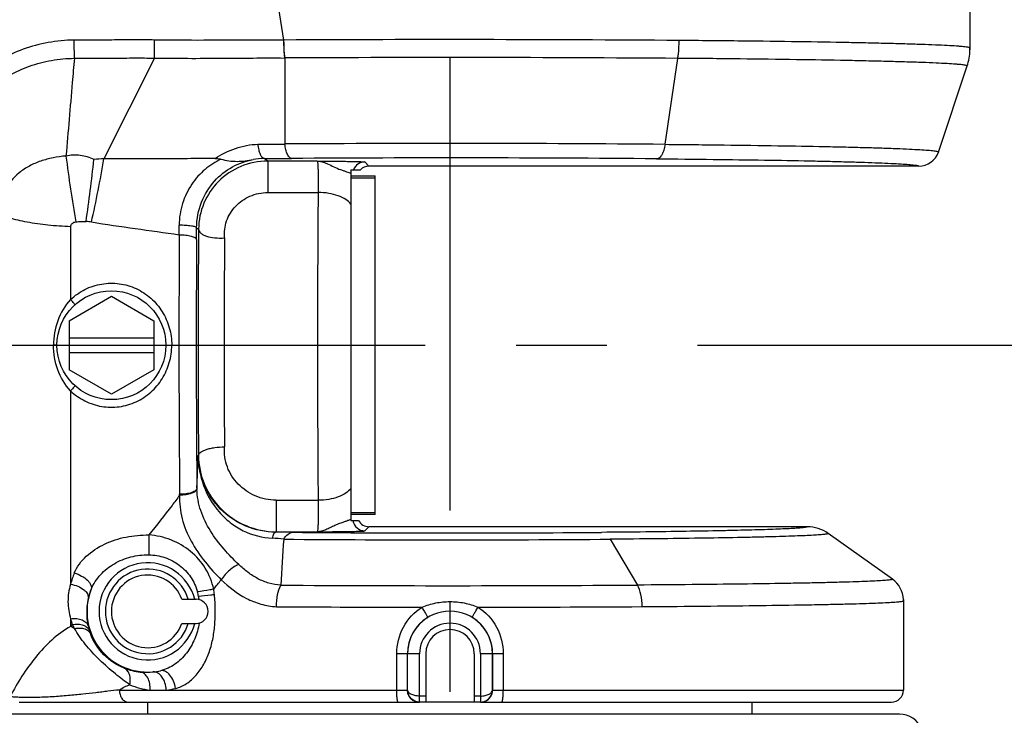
# Model space of a CAD drawing. Header units: millimetres. Extents: x 7426 to 8300, y 123 to 421.
# Tile 25 of 197: x 7981.95 to 7986.02, y 195.89 to 198.77. Entities that reach past the tile are written whole.
import ezdxf

# ---------------------------------------------------------------- set-up
doc = ezdxf.new("R2010")
doc.units = ezdxf.units.MM
doc.linetypes.add('CENTER', pattern=[0.6, 0.375, -0.075, 0.075, -0.075])
for name, color, linetype in [('中心线', 7, 'CENTER'), ('外形图', 7, 'Continuous'), ('尺寸标注', 7, 'Continuous')]:
    doc.layers.add(name, color=color, linetype=linetype)
doc.styles.add('微软雅黑', font='msyh.ttc')
doc.dimstyles.new('尺寸标注_1_20比例', dxfattribs={"dimtxt": 1.5, "dimasz": 1.25, "dimexe": 0.5, "dimexo": 0.4, "dimgap": 0.5, "dimtad": 1, "dimdec": 1, "dimlfac": 20, "dimdsep": 46, "dimtxsty": '微软雅黑', "dimcen": 0.09, "dimadec": 0, "dimazin": 0, "dimtp": 0.01, "dimtm": 0.01, "dimtfac": 1, "dimtdec": 1, "dimtofl": 0, "dimtmove": 0, "dimatfit": 3, "dimfxl": 1, "dimtolj": 1, "dimarcsym": 0})

# ---------------------------------------------------------------- blocks, each defined once
blk = doc.blocks.new('*D1267')
at = {"layer": 'Defpoints', "color": 0}
for p in [(8004.0819, 196.6716), (7979.8323, 195.6488), (7979.8323, 182.682)]:
    blk.add_point(p, dxfattribs=at)
at = {"layer": '尺寸标注', "color": 0, "lineweight": -2}
for p, q in [((8004.0819, 196.2716), (8004.0819, 182.182)), ((7979.8323, 195.2488), (7979.8323, 182.182)), ((8002.8319, 182.682), (7981.0823, 182.682))]:
    blk.add_line(p, q, dxfattribs=at)
at = {"layer": '尺寸标注', "color": 0}
for points in [[(7981.0823, 182.8903), (7981.0823, 182.4737), (7979.8323, 182.682)], [(8002.8319, 182.4737), (8002.8319, 182.8903), (8004.0819, 182.682)]]:
    blk.add_solid(points, dxfattribs=at)
at = {"layer": '尺寸标注', "color": 0, "insert": (7991.9571, 183.9577), "char_height": 1.5, "attachment_point": 5, "style": '微软雅黑'}
blk.add_mtext('\\A1;485', dxfattribs=at)
blk = doc.blocks.new('*D1268')
at = {"layer": 'Defpoints', "color": 0}
for p in [(7984.7568, 200.5738), (7974.2781, 194.2738), (7984.7568, 194.2738)]:
    blk.add_point(p, dxfattribs=at)
at = {"layer": '尺寸标注', "color": 0, "lineweight": -2}
for p, q in [((7984.3568, 200.5738), (7973.7781, 200.5738)), ((7974.2781, 199.3238), (7974.2781, 195.5238)), ((7984.3568, 194.2738), (7973.7781, 194.2738))]:
    blk.add_line(p, q, dxfattribs=at)
at = {"layer": '尺寸标注', "color": 0}
for points in [[(7974.4865, 199.3238), (7974.0698, 199.3238), (7974.2781, 200.5738)], [(7974.0698, 195.5238), (7974.4865, 195.5238), (7974.2781, 194.2738)]]:
    blk.add_solid(points, dxfattribs=at)
at = {"layer": '尺寸标注', "color": 0, "insert": (7972.9991, 197.4238), "char_height": 1.5, "attachment_point": 5, "rotation": 90, "style": '微软雅黑'}
blk.add_mtext('\\A1;126', dxfattribs=at)
blk = doc.blocks.new('*D1292')
at = {"layer": 'Defpoints', "color": 0}
for p in [(7989.4323, 199.7238), (7977.3346, 195.1238), (7989.4323, 195.1238)]:
    blk.add_point(p, dxfattribs=at)
at = {"layer": '尺寸标注', "color": 0, "lineweight": -2}
for p, q in [((7989.0323, 199.7238), (7976.8346, 199.7238)), ((7977.3346, 198.4738), (7977.3346, 196.3738)), ((7989.0323, 195.1238), (7976.8346, 195.1238))]:
    blk.add_line(p, q, dxfattribs=at)
at = {"layer": '尺寸标注', "color": 0}
for points in [[(7977.5429, 198.4738), (7977.1262, 198.4738), (7977.3346, 199.7238)], [(7977.1262, 196.3738), (7977.5429, 196.3738), (7977.3346, 195.1238)]]:
    blk.add_solid(points, dxfattribs=at)
at = {"layer": '尺寸标注', "color": 0, "insert": (7976.0594, 197.4238), "char_height": 1.5, "attachment_point": 5, "rotation": 90, "style": '微软雅黑'}
blk.add_mtext('\\A1;92', dxfattribs=at)

msp = doc.modelspace()

# ---------------------------------------------------------------- linework, layer by layer
at = {"layer": '中心线', "linetype": 'CENTER', "ltscale": 5}
for p, q in [((7983.7323, 193.7409), (7983.7323, 201.5615)), ((7978.7552, 197.4238), (8028.3522, 197.4238))]:
    msp.add_line(p, q, dxfattribs=at)
at = {"layer": '外形图', "color": 7, "linetype": 'Continuous'}
for p, q in [((7985.8823, 199.5238), (7985.8823, 198.6518)), ((7983.0457, 198.6849), (7983.0439, 198.6849)), ((7985.8823, 198.6519), (7985.8821, 198.6438)), ((7982.5104, 198.6105), (7982.3013, 198.1937)), ((7984.622, 198.254), (7984.6739, 198.6092)), ((7985.7518, 198.2222), (7985.8703, 198.5778)), ((7982.9784, 198.1849), (7982.9632, 198.1951)), ((7982.9784, 198.1849), (7982.9784, 198.055)), ((7983.1834, 198.1849), (7982.9784, 198.1849)), ((7983.1834, 198.1849), (7983.2055, 198.1847)), ((7983.2055, 198.1847), (7983.2306, 198.1845)), ((7983.3223, 198.1488), (7983.3223, 196.6988)), ((7983.3223, 198.1488), (7983.3616, 198.1488)), ((7983.3973, 198.1638), (7983.38, 198.181)), ((7985.6706, 198.1638), (7983.3973, 198.1638)), ((7985.6706, 198.1638), (7985.6706, 198.1638)), ((7983.3223, 198.1238), (7983.4223, 198.1238)), ((7983.3223, 198.1152), (7983.4223, 198.1152)), ((7983.4223, 196.7238), (7983.4223, 198.1238)), ((7982.9784, 198.055), (7983.1869, 198.055)), ((7982.1635, 197.9131), (7982.1635, 197.6124)), ((7982.6847, 197.9093), (7982.6927, 197.904)), ((7982.1573, 197.5248), (7982.3323, 197.6258)), ((7982.3323, 197.6258), (7982.5073, 197.5248)), ((7982.1573, 197.5248), (7982.1573, 197.3227)), ((7982.5073, 197.5248), (7982.5073, 197.3227)), ((7982.1573, 197.4538), (7982.5073, 197.4538)), ((7982.1073, 197.4238), (7982.0929, 197.4238)), ((7982.5573, 197.4238), (7982.5816, 197.4238)), ((7982.1573, 197.3938), (7982.5073, 197.3938)), ((7982.3323, 197.2217), (7982.1573, 197.3227)), ((7982.5073, 197.3227), (7982.3323, 197.2217)), ((7982.1635, 197.2351), (7982.1635, 196.4359)), ((7982.6925, 196.9687), (7982.6914, 196.968)), ((7982.6142, 196.8033), (7982.6142, 196.8078)), ((7983.0139, 196.783), (7983.0139, 196.6527)), ((7983.0139, 196.783), (7983.187, 196.783)), ((7983.3223, 196.7323), (7983.4223, 196.7323)), ((7983.4223, 196.7238), (7983.3223, 196.7238)), ((7983.3223, 196.6988), (7983.354, 196.6988)), ((7983.0112, 196.6509), (7983.0139, 196.6527)), ((7983.0139, 196.6527), (7983.1836, 196.6527)), ((7983.3801, 196.6566), (7983.3973, 196.6738)), ((7985.2092, 196.6738), (7983.3973, 196.6738)), ((7985.5615, 196.4564), (7985.2964, 196.6458)), ((7984.3947, 196.6219), (7984.507, 196.4325)), ((7982.6237, 196.3738), (7982.6823, 196.3738)), ((7985.6071, 196.3729), (7985.6073, 196.3675)), ((7985.6073, 196.3675), (7985.6073, 195.9988)), ((7982.1635, 196.2932), (7982.1635, 196.2615)), ((7982.1703, 196.2692), (7982.1635, 196.2615)), ((7982.6237, 196.2738), (7982.6823, 196.2738)), ((7983.512, 195.9988), (7983.512, 196.1488)), ((7983.5562, 196.1488), (7983.512, 196.1488)), ((7983.5564, 195.9988), (7983.5564, 196.1488)), ((7983.6064, 196.1488), (7983.5564, 196.1488)), ((7983.6064, 195.9738), (7983.6064, 196.1488)), ((7983.6323, 196.1488), (7983.6323, 195.9488)), ((7983.8323, 196.1488), (7983.8323, 195.9488)), ((7983.8581, 196.1488), (7983.8581, 195.9738)), ((7983.9525, 196.1488), (7983.8581, 196.1488)), ((7983.9081, 196.1488), (7983.9081, 195.9988)), ((7983.9084, 195.9988), (7983.9084, 196.1488)), ((7983.9525, 196.1488), (7983.9525, 195.9988)), ((7982.3653, 195.9988), (7982.4922, 195.9988)), ((7982.5592, 195.9988), (7983.5562, 195.9988)), ((7983.9081, 195.9988), (7985.6073, 195.9988)), ((7981.9514, 195.9488), (7983.6061, 195.9488)), ((7982.4823, 195.8988), (7982.4823, 195.9488)), ((7983.6323, 195.9738), (7983.6064, 195.9738)), ((7983.8577, 195.9488), (7983.6068, 195.9488)), ((7983.8581, 195.9738), (7983.8323, 195.9736)), ((7983.8584, 195.9488), (7985.5573, 195.9488)), ((7984.9823, 195.8988), (7984.9823, 195.9488)), ((7985.591, 195.8988), (7981.8897, 195.8988))]:
    msp.add_line(p, q, dxfattribs=at)
for points in [[(7985.8821, 198.6438), (7985.8822, 198.6475), (7985.8823, 198.6518)], [(7985.6073, 196.3675), (7985.6072, 196.3702), (7985.6071, 196.3729)]]:
    msp.add_lwpolyline(points, dxfattribs=at)
msp.add_circle((7982.3323, 197.4238), 0.225, dxfattribs=at)
for centre, radius, start, end in [((8236.4087, 239.7114), 256.665, 189.008231, 189.197896), ((7977.1094, 198.5971), 5.0698, 0.1401, 0.9873), ((7980.1441, 198.6556), 2.3668, 358.9079, 0.7128), ((7983.7277, 71.8717), 126.815, 89.569953, 90.308147), ((7985.6468, 198.6521), 0.2355, 341.6153, 357.9944), ((8009.7326, 198.4142), 26.6836, 179.57807, 180.3409), ((7983.7276, 74.3261), 124.2865, 89.563657, 90.312496), ((7983.7271, 87.162), 111.0955, 89.538456, 90.349438), ((7988.9295, 199.0827), 6.8417, 187.36537, 189.67014), ((7974.0925, 199.1066), 8.2189, 351.80537, 353.60473), ((7977.0546, 199.0941), 5.3235, 347.3918, 350.2624), ((7982.3025, 197.8422), 0.3515, 90.1896, 96.8924), ((7982.965, 197.9182), 0.2769, 90.3775, 99.6986), ((7983.7283, 92.0485), 106.1493, 89.536917, 90.35159), ((7985.6706, 198.2493), 0.0855, 269.9933, 341.5618), ((7983.3801, 198.131), 0.05, 90.0211, 159.1882), ((7983.3973, 198.1138), 0.05, 89.9933, 135.6099), ((8061.4979, 197.4241), 78.3136, 179.538446, 180.469076), ((7982.1867, 197.5624), 0.375, 80.3428, 83.7551), ((7968.8872, 197.7252), 13.7265, 0.64174, 0.81178), ((7966.967, 197.9636), 15.7178, 359.62392, 359.80209), ((8034.3813, 197.4235), 51.6908, 179.46741, 180.50408), ((8049.4411, 197.4254), 66.8297, 179.611199, 180.52949), ((8044.6435, 197.4244), 61.9605, 179.596823, 180.547087), ((8028.8501, 197.4235), 46.0521, 179.44777, 180.52257), ((7982.9546, 196.8352), 0.2688, 180.5158, 181.2614), ((7983.3252, 196.6816), 0.021, 97.9226, 100.1152), ((7983.3802, 196.7066), 0.05, 189.0572, 269.9779), ((7983.3973, 196.7237), 0.05, 209.9781, 270.0104), ((7994.6034, 196.4702), 12.1173, 179.19793, 179.58789), ((7982.9754, 184.0988), 12.5522, 89.51138, 89.83617), ((7983.7329, 277.103), 80.4551, 269.536729, 270.445349), ((7985.2091, 196.5236), 0.1501, 54.4752, 89.9814), ((7982.9752, 196.0785), 0.5481, 82.7231, 87.6144), ((8009.5669, 194.8411), 26.582, 176.15828, 176.5689), ((7983.733, 285.0935), 88.4741, 269.554193, 270.428509), ((7982.4823, 196.3238), 0.2009, 14.4138, 345.5862), ((7982.4618, 196.3637), 0.3069, 157.2367, 166.3964), ((7982.4823, 196.3238), 0.175, 16.6015, 343.3985), ((7982.4823, 196.3238), 0.15, 19.4712, 340.5288), ((7977.8425, 200.3808), 6.3133, 321.09338, 321.54563), ((7983.7306, 317.7142), 121.2842, 269.670203, 270.366785), ((7985.498, 196.3675), 0.1093, 2.8259, 54.4571), ((7982.4823, 196.3238), 0.2509, 158.6584, 282.3415), ((7982.4838, 196.3195), 0.2539, 157.898, 166.75), ((7982.4064, 196.3255), 0.2925, 11.8079, 15.7184), ((7982.2315, 196.3363), 0.5298, 6.1489, 8.6273), ((7982.4842, 196.3195), 0.2543, 166.756, 197.3217), ((7982.6823, 196.3238), 0.05, 270, 90), ((7982.4022, 196.3245), 0.2968, 9.2128, 11.8121), ((7983.7047, 315.3664), 119.0254, 269.66779, 269.957598), ((7983.7323, 196.1488), 0.1759, 0, 180), ((7983.7475, 318.363), 122.022, 270.047141, 270.365893), ((7982.4609, 196.3651), 0.306, 193.5842, 198.2666), ((7982.5768, 196.4751), 0.4557, 206.8691, 209.0969), ((7983.732, 196.1487), 0.1758, 121.6101, 179.987), ((7983.7323, 196.1488), 0.1259, 0, 180), ((7983.7326, 196.1487), 0.1758, 0.013, 58.3901), ((7981.9175, 195.7742), 0.5458, 61.4203, 63.2188), ((7982.4767, 196.317), 0.2463, 197.3222, 200.2413), ((7983.7323, 196.1488), 0.1, 0.0009, 180), ((7982.4775, 196.3261), 0.2542, 248.5377, 264.1823), ((7982.4775, 196.3259), 0.254, 264.1798, 276.3187), ((7982.4775, 196.3257), 0.2538, 276.3173, 283.3037), ((7982.5262, 196.3039), 0.307, 247.4666, 263.6519), ((7982.5257, 196.7556), 0.7575, 267.4703, 269.9825), ((7982.5258, 196.7552), 0.7572, 269.9717, 272.5304), ((7982.5258, 196.3012), 0.3043, 276.3121, 283.5933), ((7983.6062, 195.9988), 0.05, 179.9985, 269.9922), ((7983.8584, 195.9988), 0.05, 290.9715, 0.0026), ((7985.5573, 195.9988), 0.05, 270, 0), ((7983.8583, 195.9991), 0.0503, 270.0652, 287.9375), ((7983.8585, 195.9985), 0.0497, 287.984, 290.9688), ((7985.591, 195.7988), 0.1, 22.4674, 90)]:
    msp.add_arc(centre, radius, start, end, dxfattribs=at)
for points, knots in [([(7982.1784, 198.6844), (7982.1424, 198.6852), (7982.0707, 198.6771), (7981.9672, 198.6498), (7981.871, 198.6064), (7981.785, 198.5487), (7981.7125, 198.4767), (7981.6568, 198.392), (7981.6221, 198.2969), (7981.613, 198.2296), (7981.6133, 198.1959)], [0, 0, 0, 0, 0.13074, 0.260243, 0.387522, 0.512241, 0.63485, 0.756238, 0.877521, 1, 1, 1, 1]), ([(7982.5107, 198.6851), (7982.483, 198.6853), (7982.4277, 198.6857), (7982.3446, 198.6852), (7982.2615, 198.6845), (7982.2061, 198.6844), (7982.1784, 198.6844)], [0, 0, 0, 0, 0.249898, 0.499765, 0.749808, 1, 1, 1, 1]), ([(7983.0439, 198.6848), (7983.0008, 198.685), (7982.8912, 198.6852), (7982.7134, 198.6831), (7982.5788, 198.6841), (7982.5107, 198.6851)], [0, 0, 0, 0, 0.242303, 0.616915, 1, 1, 1, 1]), ([(7983.0439, 198.6848), (7983.0439, 198.6786), (7983.0444, 198.6538), (7983.0461, 198.6291), (7983.0481, 198.6107)], [0, 0, 0, 0, 0.253298, 1, 1, 1, 1]), ([(7983.0498, 198.6107), (7983.0491, 198.6168), (7983.0468, 198.6414), (7983.0458, 198.6662), (7983.0457, 198.6849)], [0, 0, 0, 0, 0.245422, 1, 1, 1, 1]), ([(7984.6741, 198.609), (7984.675, 198.615), (7984.6782, 198.6396), (7984.6796, 198.6644), (7984.6797, 198.6831)], [0, 0, 0, 0, 0.245966, 1, 1, 1, 1]), ([(7985.8823, 198.6518), (7985.8823, 198.6524), (7985.88, 198.6536), (7985.8764, 198.6545), (7985.8696, 198.6557), (7985.8606, 198.6568), (7985.8489, 198.658), (7985.8282, 198.6597), (7985.796, 198.6617), (7985.7499, 198.664), (7985.694, 198.6662), (7985.6286, 198.6683), (7985.554, 198.6704), (7985.4706, 198.6724), (7985.3429, 198.675), (7985.1646, 198.678), (7984.9306, 198.6809), (7984.7658, 198.6825), (7984.6795, 198.6831)], [0, 0, 0, 0, 0.00149, 0.004891, 0.010386, 0.018007, 0.027763, 0.039645, 0.069728, 0.108124, 0.154646, 0.209079, 0.271156, 0.340582, 0.417017, 0.58941, 0.785, 1, 1, 1, 1]), ([(7981.6776, 198.1814), (7981.6781, 198.2112), (7981.6859, 198.2707), (7981.718, 198.3543), (7981.7681, 198.4285), (7981.8327, 198.4912), (7981.9089, 198.5415), (7981.9937, 198.5791), (7982.0845, 198.6036), (7982.1475, 198.6094), (7982.1791, 198.6095)], [0, 0, 0, 0, 0.122919, 0.244592, 0.366246, 0.488984, 0.613647, 0.740625, 0.8697, 1, 1, 1, 1]), ([(7982.1792, 198.6095), (7982.1761, 198.5759), (7982.1644, 198.4413), (7982.1536, 198.3066), (7982.1442, 198.2056)], [0, 0, 0, 0, 0.249222, 1, 1, 1, 1]), ([(7982.1791, 198.6095), (7982.2068, 198.6095), (7982.262, 198.6096), (7982.3449, 198.6104), (7982.4277, 198.611), (7982.4828, 198.6107), (7982.5104, 198.6105)], [0, 0, 0, 0, 0.250276, 0.500266, 0.750067, 1, 1, 1, 1]), ([(7982.5104, 198.6105), (7982.5562, 198.61), (7982.6475, 198.609), (7982.7833, 198.6097), (7982.9167, 198.6109), (7983.0046, 198.6108), (7983.0481, 198.6107)], [0, 0, 0, 0, 0.255464, 0.509452, 0.757588, 1, 1, 1, 1]), ([(7985.8703, 198.5778), (7985.8703, 198.5784), (7985.8681, 198.5795), (7985.8644, 198.5804), (7985.8577, 198.5816), (7985.8487, 198.5827), (7985.8371, 198.5839), (7985.8165, 198.5856), (7985.7845, 198.5877), (7985.7386, 198.5899), (7985.683, 198.5922), (7985.618, 198.5943), (7985.5437, 198.5964), (7985.4608, 198.5984), (7985.3337, 198.6011), (7985.1563, 198.6041), (7984.9236, 198.607), (7984.7597, 198.6086), (7984.6739, 198.6092)], [0, 0, 0, 0, 0.00148, 0.004886, 0.010391, 0.018022, 0.027784, 0.039668, 0.069752, 0.10815, 0.154676, 0.209112, 0.27119, 0.340616, 0.417051, 0.589438, 0.785015, 1, 1, 1, 1]), ([(7982.7607, 198.1952), (7982.7865, 198.2129), (7982.8437, 198.2416), (7982.9066, 198.2533), (7982.9383, 198.2545)], [0, 0, 0, 0, 0.497382, 1, 1, 1, 1]), ([(7982.9383, 198.2546), (7982.9472, 198.2547), (7982.9843, 198.2549), (7983.0214, 198.2551), (7983.0495, 198.2553)], [0, 0, 0, 0, 0.240296, 1, 1, 1, 1]), ([(7982.9632, 198.1951), (7982.9603, 198.1952), (7982.9558, 198.1989), (7982.9517, 198.2052), (7982.9468, 198.2155), (7982.9419, 198.2321), (7982.9394, 198.2466), (7982.9383, 198.2545)], [0, 0, 0, 0, 0.130522, 0.225857, 0.343345, 0.639877, 1, 1, 1, 1]), ([(7983.077, 198.1957), (7983.0736, 198.1959), (7983.0684, 198.1992), (7983.0634, 198.2058), (7983.058, 198.2162), (7983.0528, 198.2329), (7983.0504, 198.2475), (7983.0495, 198.2555)], [0, 0, 0, 0, 0.1454, 0.24293, 0.360035, 0.650329, 1, 1, 1, 1]), ([(7984.622, 198.2539), (7984.6208, 198.2459), (7984.6176, 198.2311), (7984.6097, 198.2121), (7984.5997, 198.1987), (7984.5904, 198.1944), (7984.5862, 198.1943)], [0, 0, 0, 0, 0.330691, 0.611819, 0.831385, 1, 1, 1, 1]), ([(7984.622, 198.254), (7984.7032, 198.2532), (7984.8585, 198.2516), (7985.0788, 198.2487), (7985.2467, 198.2457), (7985.3668, 198.2431), (7985.4453, 198.2411), (7985.5153, 198.239), (7985.5767, 198.2368), (7985.6291, 198.2346), (7985.6722, 198.2323), (7985.7058, 198.2301), (7985.7279, 198.228), (7985.7406, 198.2263), (7985.7467, 198.2249), (7985.7501, 198.2241), (7985.7519, 198.2228), (7985.7518, 198.2222)], [0, 0, 0, 0, 0.215551, 0.411587, 0.584275, 0.660792, 0.730252, 0.792315, 0.846682, 0.893086, 0.93131, 0.96117, 0.982535, 0.990006, 0.995341, 0.998584, 1, 1, 1, 1]), ([(7982.1442, 198.2056), (7982.1264, 198.2043), (7982.0913, 198.1991), (7982.0404, 198.1857), (7981.9925, 198.166), (7981.9369, 198.1286), (7981.8831, 198.0655), (7981.8601, 198.0037), (7981.8546, 197.9725)], [0, 0, 0, 0, 0.13341, 0.264771, 0.392734, 0.51847, 0.762768, 1, 1, 1, 1]), ([(7982.2603, 198.1912), (7982.2426, 198.1998), (7982.2134, 198.2081), (7982.1738, 198.2098), (7982.154, 198.2074), (7982.1442, 198.2056)], [0, 0, 0, 0, 0.498313, 0.748768, 1, 1, 1, 1]), ([(7982.7607, 198.1952), (7982.7227, 198.1951), (7982.6656, 198.1949), (7982.5893, 198.194), (7982.5318, 198.1941), (7982.4742, 198.1946), (7982.4166, 198.1945), (7982.3589, 198.1937), (7982.3205, 198.1937), (7982.3013, 198.1937)], [0, 0, 0, 0, 0.24806, 0.372872, 0.498113, 0.62362, 0.749155, 0.874605, 1, 1, 1, 1]), ([(7982.7853, 198.1926), (7982.762, 198.1812), (7982.7162, 198.1525), (7982.6603, 198.0898), (7982.6217, 198.0102), (7982.6124, 197.95), (7982.6124, 197.9197)], [0, 0, 0, 0, 0.228905, 0.471699, 0.73183, 1, 1, 1, 1]), ([(7982.6847, 197.9093), (7982.6849, 197.9452), (7982.6985, 198.0159), (7982.753, 198.1038), (7982.829, 198.1647), (7982.8884, 198.1859), (7982.9184, 198.1911)], [0, 0, 0, 0, 0.272757, 0.531607, 0.769261, 1, 1, 1, 1]), ([(7982.9784, 198.1849), (7982.9406, 198.1849), (7982.865, 198.1697), (7982.7707, 198.1062), (7982.7081, 198.0133), (7982.693, 197.9402), (7982.6927, 197.904)], [0, 0, 0, 0, 0.257055, 0.50781, 0.753752, 1, 1, 1, 1]), ([(7982.7607, 198.1952), (7982.7627, 198.1952), (7982.771, 198.1951), (7982.7792, 198.1941), (7982.7853, 198.1926)], [0, 0, 0, 0, 0.247057, 1, 1, 1, 1]), ([(7982.7853, 198.1926), (7982.807, 198.1871), (7982.8406, 198.1818), (7982.8853, 198.1854), (7982.9072, 198.1893), (7982.9184, 198.1911)], [0, 0, 0, 0, 0.501523, 0.747737, 1, 1, 1, 1]), ([(7982.9632, 198.1951), (7982.9727, 198.1951), (7983.0106, 198.1953), (7983.0486, 198.1956), (7983.077, 198.1957)], [0, 0, 0, 0, 0.251127, 1, 1, 1, 1]), ([(7983.1834, 198.1849), (7983.1851, 198.1849), (7983.1921, 198.1844), (7983.1991, 198.1829), (7983.2042, 198.1814)], [0, 0, 0, 0, 0.237262, 1, 1, 1, 1]), ([(7983.1834, 198.1849), (7983.1838, 198.1848), (7983.1841, 198.1834), (7983.1846, 198.1813), (7983.185, 198.1774), (7983.1855, 198.1724), (7983.1859, 198.1661), (7983.1864, 198.1556), (7983.1869, 198.1402), (7983.1873, 198.1199), (7983.1875, 198.0982), (7983.1873, 198.0763), (7983.1871, 198.0619), (7983.1869, 198.055)], [0, 0, 0, 0, 0.008111, 0.026571, 0.05557, 0.094701, 0.143363, 0.200782, 0.337969, 0.497298, 0.668248, 0.839624, 1, 1, 1, 1]), ([(7983.2306, 198.1845), (7983.2404, 198.1845), (7983.2595, 198.1843), (7983.2871, 198.184), (7983.3123, 198.1836), (7983.3343, 198.1832), (7983.3504, 198.1828), (7983.3612, 198.1824), (7983.3675, 198.1822), (7983.3725, 198.1819), (7983.3763, 198.1817), (7983.3785, 198.1813), (7983.3798, 198.1813), (7983.38, 198.181)], [0, 0, 0, 0, 0.196523, 0.382598, 0.553212, 0.702576, 0.825617, 0.875953, 0.918241, 0.952078, 0.977131, 0.993209, 1, 1, 1, 1]), ([(7984.5863, 198.1943), (7984.6643, 198.1936), (7984.8133, 198.1921), (7985.0247, 198.1893), (7985.1859, 198.1864), (7985.3012, 198.1838), (7985.3764, 198.1819), (7985.4437, 198.1798), (7985.5026, 198.1777), (7985.5528, 198.1756), (7985.5942, 198.1734), (7985.6265, 198.1712), (7985.6477, 198.1692), (7985.6599, 198.1676), (7985.6657, 198.1663), (7985.6689, 198.1656), (7985.6707, 198.1643), (7985.6706, 198.1638)], [0, 0, 0, 0, 0.215579, 0.411624, 0.584316, 0.660833, 0.730293, 0.792354, 0.846719, 0.89312, 0.931339, 0.961192, 0.982553, 0.990024, 0.99536, 0.998602, 1, 1, 1, 1]), ([(7983.2253, 198.1735), (7983.2344, 198.1694), (7983.2523, 198.1605), (7983.275, 198.151), (7983.2927, 198.145), (7983.3042, 198.1411), (7983.3138, 198.1375), (7983.3197, 198.1356), (7983.3223, 198.1352)], [0, 0, 0, 0, 0.287773, 0.574838, 0.706069, 0.823777, 0.923604, 1, 1, 1, 1]), ([(7982.8001, 197.8673), (7982.7978, 197.8907), (7982.804, 197.9391), (7982.8425, 198.0014), (7982.9036, 198.0443), (7982.9534, 198.0549), (7982.9784, 198.055)], [0, 0, 0, 0, 0.244087, 0.488319, 0.739767, 1, 1, 1, 1]), ([(7983.3223, 198.0066), (7983.317, 198.0143), (7983.3006, 198.0285), (7983.2689, 198.0431), (7983.2299, 198.0526), (7983.2016, 198.0549), (7983.1869, 198.055)], [0, 0, 0, 0, 0.189727, 0.426762, 0.702712, 1, 1, 1, 1]), ([(7982.1635, 197.9131), (7982.1323, 197.9148), (7982.072, 197.9186), (7981.987, 197.9304), (7981.9146, 197.9472), (7981.872, 197.9631), (7981.8546, 197.9725)], [0, 0, 0, 0, 0.295954, 0.572613, 0.811919, 1, 1, 1, 1]), ([(7982.1635, 197.9131), (7982.1638, 197.9157), (7982.1655, 197.9208), (7982.1701, 197.9274), (7982.1768, 197.9323), (7982.1822, 197.9331), (7982.1849, 197.9334)], [0, 0, 0, 0, 0.245998, 0.494171, 0.744808, 1, 1, 1, 1]), ([(7982.1849, 197.9334), (7982.192, 197.9343), (7982.2061, 197.9357), (7982.2205, 197.9359), (7982.2275, 197.9352)], [0, 0, 0, 0, 0.500019, 1, 1, 1, 1]), ([(7982.6129, 197.8789), (7982.5524, 197.888), (7982.4312, 197.9048), (7982.3099, 197.9218), (7982.2496, 197.9321)], [0, 0, 0, 0, 0.50005, 1, 1, 1, 1]), ([(7982.6847, 197.9093), (7982.6846, 197.9101), (7982.6823, 197.9117), (7982.678, 197.9132), (7982.6711, 197.9149), (7982.6581, 197.917), (7982.6383, 197.9189), (7982.6214, 197.9195), (7982.6124, 197.9197)], [0, 0, 0, 0, 0.033857, 0.09757, 0.192675, 0.316655, 0.632695, 1, 1, 1, 1]), ([(7982.6927, 197.904), (7982.6929, 197.901), (7982.6948, 197.8946), (7982.7018, 197.8865), (7982.7121, 197.8797), (7982.7313, 197.8717), (7982.7613, 197.8664), (7982.7866, 197.8662), (7982.8001, 197.8673)], [0, 0, 0, 0, 0.073759, 0.15749, 0.258214, 0.377929, 0.667551, 1, 1, 1, 1]), ([(7982.6845, 197.8604), (7982.6842, 197.8635), (7982.679, 197.8676), (7982.6713, 197.8709), (7982.6584, 197.8748), (7982.6387, 197.8779), (7982.6219, 197.8789), (7982.6129, 197.8789)], [0, 0, 0, 0, 0.120174, 0.217483, 0.33985, 0.645819, 1, 1, 1, 1]), ([(7982.1635, 197.6124), (7982.1811, 197.629), (7982.2213, 197.6573), (7982.2914, 197.6803), (7982.3652, 197.6815), (7982.436, 197.6608), (7982.4976, 197.6204), (7982.545, 197.564), (7982.5748, 197.4968), (7982.5816, 197.448), (7982.5816, 197.4238)], [0, 0, 0, 0, 0.124884, 0.249909, 0.37505, 0.500101, 0.624987, 0.749841, 0.874827, 1, 1, 1, 1]), ([(7982.1635, 197.6124), (7982.1403, 197.5874), (7982.1046, 197.5268), (7982.0929, 197.458), (7982.0929, 197.4238)], [0, 0, 0, 0, 0.498737, 1, 1, 1, 1]), ([(7982.1822, 197.5914), (7982.1808, 197.5931), (7982.1746, 197.6002), (7982.1684, 197.6071), (7982.1635, 197.6124)], [0, 0, 0, 0, 0.235477, 1, 1, 1, 1]), ([(7982.1635, 197.2351), (7982.1403, 197.2601), (7982.1046, 197.3207), (7982.0929, 197.3895), (7982.0929, 197.4238)], [0, 0, 0, 0, 0.498765, 1, 1, 1, 1]), ([(7982.1635, 197.2351), (7982.1811, 197.2185), (7982.2213, 197.1902), (7982.2914, 197.1672), (7982.3652, 197.166), (7982.436, 197.1867), (7982.4976, 197.2272), (7982.545, 197.2835), (7982.5748, 197.3508), (7982.5816, 197.3995), (7982.5816, 197.4238)], [0, 0, 0, 0, 0.124889, 0.249911, 0.375051, 0.500097, 0.62498, 0.749833, 0.874821, 1, 1, 1, 1]), ([(7982.1822, 197.2561), (7982.1808, 197.2545), (7982.1746, 197.2473), (7982.1684, 197.2404), (7982.1635, 197.2351)], [0, 0, 0, 0, 0.235477, 1, 1, 1, 1]), ([(7982.6925, 196.9687), (7982.6929, 196.974), (7982.7001, 196.9818), (7982.7121, 196.9884), (7982.7255, 196.9935), (7982.7416, 196.9977), (7982.7665, 197.002), (7982.7863, 197.0034), (7982.7998, 197.0035)], [0, 0, 0, 0, 0.134491, 0.233663, 0.355446, 0.497368, 0.655524, 1, 1, 1, 1]), ([(7983.0139, 196.783), (7982.9843, 196.7831), (7982.9255, 196.7953), (7982.8528, 196.8453), (7982.8061, 196.9184), (7982.7978, 196.9756), (7982.7998, 197.0035)], [0, 0, 0, 0, 0.259641, 0.510658, 0.755038, 1, 1, 1, 1]), ([(7982.6858, 196.8328), (7982.6862, 196.8442), (7982.6881, 196.8892), (7982.69, 196.9343), (7982.6914, 196.968)], [0, 0, 0, 0, 0.25238, 1, 1, 1, 1]), ([(7983.0112, 196.6509), (7982.9694, 196.6511), (7982.8848, 196.6684), (7982.7787, 196.7402), (7982.7085, 196.8454), (7982.6917, 196.9276), (7982.6914, 196.968)], [0, 0, 0, 0, 0.25307, 0.506917, 0.755577, 1, 1, 1, 1]), ([(7982.6914, 196.968), (7982.6914, 196.9259), (7982.7064, 196.841), (7982.7608, 196.7478), (7982.8224, 196.6894), (7982.8935, 196.6444), (7982.9565, 196.6277), (7982.998, 196.6261)], [0, 0, 0, 0, 0.250557, 0.501297, 0.62716, 0.752743, 1, 1, 1, 1]), ([(7982.6925, 196.9687), (7982.6928, 196.9279), (7982.7098, 196.8456), (7982.7804, 196.7412), (7982.8864, 196.6699), (7982.9714, 196.6527), (7983.0139, 196.6527)], [0, 0, 0, 0, 0.246681, 0.492487, 0.742941, 1, 1, 1, 1]), ([(7982.6142, 196.8033), (7982.6038, 196.7893), (7982.5624, 196.7341), (7982.5197, 196.6799), (7982.4873, 196.6398)], [0, 0, 0, 0, 0.252377, 1, 1, 1, 1]), ([(7982.6142, 196.8033), (7982.6139, 196.7872), (7982.615, 196.7547), (7982.6269, 196.6896), (7982.6594, 196.611), (7982.7171, 196.5277), (7982.7629, 196.478), (7982.7864, 196.4547)], [0, 0, 0, 0, 0.12097, 0.243138, 0.494246, 0.751629, 1, 1, 1, 1]), ([(7982.6858, 196.8328), (7982.6855, 196.829), (7982.681, 196.8231), (7982.6728, 196.8181), (7982.6599, 196.8128), (7982.6401, 196.8087), (7982.6232, 196.8077), (7982.6142, 196.8078)], [0, 0, 0, 0, 0.144055, 0.244483, 0.365807, 0.661398, 1, 1, 1, 1]), ([(7982.6858, 196.8293), (7982.6855, 196.8256), (7982.6808, 196.82), (7982.6727, 196.8152), (7982.6599, 196.8097), (7982.6401, 196.8051), (7982.6232, 196.8036), (7982.6142, 196.8033)], [0, 0, 0, 0, 0.139838, 0.240298, 0.362341, 0.660035, 1, 1, 1, 1]), ([(7982.8591, 196.5172), (7982.8377, 196.5375), (7982.7955, 196.5812), (7982.7396, 196.6543), (7982.6979, 196.7377), (7982.6865, 196.7991), (7982.6858, 196.8293)], [0, 0, 0, 0, 0.24196, 0.497243, 0.752213, 1, 1, 1, 1]), ([(7983.3223, 196.832), (7983.317, 196.8242), (7983.3006, 196.8098), (7983.2689, 196.795), (7983.2299, 196.7854), (7983.2016, 196.7831), (7983.187, 196.783)], [0, 0, 0, 0, 0.190786, 0.428013, 0.703508, 1, 1, 1, 1]), ([(7983.187, 196.783), (7983.1872, 196.776), (7983.1874, 196.7616), (7983.1875, 196.7398), (7983.1874, 196.718), (7983.187, 196.6976), (7983.1865, 196.6822), (7983.186, 196.6716), (7983.1856, 196.6653), (7983.1851, 196.6602), (7983.1847, 196.6564), (7983.1842, 196.6542), (7983.1839, 196.6528), (7983.1836, 196.6527)], [0, 0, 0, 0, 0.159733, 0.330819, 0.50176, 0.661267, 0.798722, 0.856279, 0.905065, 0.944302, 0.97338, 0.991885, 1, 1, 1, 1]), ([(7983.3215, 196.7023), (7983.3175, 196.7016), (7983.3085, 196.6981), (7983.2934, 196.6929), (7983.2754, 196.6868), (7983.2566, 196.6789), (7983.2377, 196.6699), (7983.2143, 196.6588), (7983.1957, 196.653), (7983.1836, 196.6527)], [0, 0, 0, 0, 0.083552, 0.195556, 0.326651, 0.469319, 0.613949, 0.752825, 1, 1, 1, 1]), ([(7982.1788, 196.4824), (7982.1897, 196.5086), (7982.2266, 196.5567), (7982.2897, 196.5973), (7982.3471, 196.62), (7982.4081, 196.6358), (7982.4557, 196.6401), (7982.4873, 196.6398)], [0, 0, 0, 0, 0.233224, 0.48201, 0.610179, 0.739636, 1, 1, 1, 1]), ([(7982.7553, 196.4158), (7982.7485, 196.4459), (7982.725, 196.5047), (7982.6624, 196.5759), (7982.5803, 196.6235), (7982.5184, 196.6373), (7982.4873, 196.6398)], [0, 0, 0, 0, 0.248701, 0.498299, 0.749012, 1, 1, 1, 1]), ([(7982.998, 196.6261), (7982.9995, 196.6323), (7983.0019, 196.6405), (7983.007, 196.6488), (7983.0099, 196.6508), (7983.0112, 196.6509)], [0, 0, 0, 0, 0.660413, 0.863973, 1, 1, 1, 1]), ([(7983.0446, 196.6221), (7983.0494, 196.6299), (7983.0594, 196.6431), (7983.0753, 196.6503), (7983.0824, 196.6505)], [0, 0, 0, 0, 0.564044, 1, 1, 1, 1]), ([(7983.1836, 196.6527), (7983.1957, 196.6528), (7983.2197, 196.653), (7983.2548, 196.6533), (7983.2877, 196.6536), (7983.3172, 196.6541), (7983.3391, 196.6545), (7983.3539, 196.6549), (7983.3627, 196.6552), (7983.3696, 196.6556), (7983.3749, 196.6558), (7983.378, 196.6563), (7983.3798, 196.6563), (7983.3801, 196.6566)], [0, 0, 0, 0, 0.185363, 0.365771, 0.535439, 0.687733, 0.81585, 0.868873, 0.913627, 0.949526, 0.976068, 0.99294, 1, 1, 1, 1]), ([(7985.2092, 196.6738), (7985.2093, 196.6734), (7985.2079, 196.6724), (7985.2054, 196.6718), (7985.2007, 196.6708), (7985.1912, 196.6696), (7985.1745, 196.668), (7985.1491, 196.6663), (7985.1165, 196.6646), (7985.077, 196.663), (7985.0307, 196.6613), (7984.9778, 196.6598), (7984.9186, 196.6583), (7984.8281, 196.6563), (7984.7017, 196.6541), (7984.536, 196.6519), (7984.4193, 196.6508), (7984.3583, 196.6503)], [0, 0, 0, 0, 0.001383, 0.004622, 0.009966, 0.017453, 0.03887, 0.068809, 0.107134, 0.153659, 0.208148, 0.270337, 0.339905, 0.416513, 0.589233, 0.785061, 1, 1, 1, 1]), ([(7985.2964, 196.6458), (7985.2964, 196.6454), (7985.2948, 196.6444), (7985.2922, 196.6438), (7985.2872, 196.6428), (7985.2805, 196.642), (7985.2718, 196.6411), (7985.2563, 196.6398), (7985.2322, 196.6382), (7985.1977, 196.6365), (7985.1557, 196.6348), (7985.1066, 196.6332), (7985.0506, 196.6316), (7984.9879, 196.63), (7984.892, 196.628), (7984.7581, 196.6258), (7984.5827, 196.6236), (7984.4593, 196.6224), (7984.3947, 196.6219)], [0, 0, 0, 0, 0.001407, 0.004709, 0.01012, 0.01767, 0.027366, 0.039203, 0.069237, 0.107637, 0.154216, 0.208737, 0.270937, 0.340495, 0.417073, 0.589674, 0.785312, 1, 1, 1, 1]), ([(7982.2486, 196.4151), (7982.2574, 196.4373), (7982.2847, 196.4786), (7982.3429, 196.5241), (7982.4121, 196.5519), (7982.4617, 196.5577), (7982.4864, 196.5573)], [0, 0, 0, 0, 0.244869, 0.494732, 0.746933, 1, 1, 1, 1]), ([(7982.4864, 196.5573), (7982.509, 196.557), (7982.5543, 196.5496), (7982.6153, 196.5179), (7982.6628, 196.4681), (7982.6819, 196.4264), (7982.688, 196.4047)], [0, 0, 0, 0, 0.25025, 0.500319, 0.750163, 1, 1, 1, 1]), ([(7982.8591, 196.5172), (7982.8528, 196.5152), (7982.8394, 196.5084), (7982.8135, 196.4889), (7982.7961, 196.4694), (7982.7864, 196.4547)], [0, 0, 0, 0, 0.206296, 0.456103, 1, 1, 1, 1]), ([(7983.0325, 196.432), (7983.016, 196.4327), (7982.9833, 196.4385), (7982.9376, 196.4577), (7982.8959, 196.4843), (7982.8709, 196.5057), (7982.8591, 196.5172)], [0, 0, 0, 0, 0.251328, 0.500248, 0.749684, 1, 1, 1, 1]), ([(7982.1788, 196.4824), (7982.1892, 196.4794), (7982.2087, 196.4714), (7982.2297, 196.4568), (7982.2418, 196.4433), (7982.2477, 196.4335), (7982.2503, 196.4239), (7982.2496, 196.4177), (7982.2486, 196.4151)], [0, 0, 0, 0, 0.310135, 0.596908, 0.720644, 0.827743, 0.91922, 1, 1, 1, 1]), ([(7982.1635, 196.4359), (7982.1563, 196.4124), (7982.1489, 196.364), (7982.1566, 196.3158), (7982.1635, 196.2932)], [0, 0, 0, 0, 0.509897, 1, 1, 1, 1]), ([(7982.1635, 196.4359), (7982.1737, 196.4343), (7982.1931, 196.4289), (7982.2145, 196.4172), (7982.2273, 196.4053), (7982.2354, 196.3941), (7982.2379, 196.3837), (7982.2367, 196.3777)], [0, 0, 0, 0, 0.307198, 0.589075, 0.711984, 0.82043, 1, 1, 1, 1]), ([(7982.7864, 196.4547), (7982.8171, 196.4243), (7982.8695, 196.3841), (7982.9499, 196.3514), (7982.993, 196.344), (7983.0146, 196.343)], [0, 0, 0, 0, 0.499706, 0.749161, 1, 1, 1, 1]), ([(7983.0146, 196.343), (7983.0147, 196.3597), (7983.0174, 196.3902), (7983.026, 196.4199), (7983.0325, 196.432)], [0, 0, 0, 0, 0.549691, 1, 1, 1, 1]), ([(7985.5615, 196.4564), (7985.5615, 196.4559), (7985.5595, 196.4551), (7985.5564, 196.4544), (7985.5504, 196.4534), (7985.5425, 196.4526), (7985.5322, 196.4517), (7985.514, 196.4504), (7985.4857, 196.4488), (7985.4452, 196.4471), (7985.396, 196.4454), (7985.3386, 196.4437), (7985.273, 196.4421), (7985.1998, 196.4406), (7985.0877, 196.4386), (7984.9314, 196.4364), (7984.7266, 196.4341), (7984.5824, 196.433), (7984.507, 196.4325)], [0, 0, 0, 0, 0.001395, 0.004765, 0.010256, 0.017889, 0.027666, 0.039575, 0.069736, 0.108239, 0.154888, 0.209459, 0.271671, 0.341221, 0.417756, 0.590218, 0.785604, 1, 1, 1, 1]), ([(7984.5268, 196.3435), (7984.5267, 196.3602), (7984.5237, 196.3908), (7984.5141, 196.4206), (7984.507, 196.4325)], [0, 0, 0, 0, 0.547206, 1, 1, 1, 1]), ([(7982.5973, 196.0054), (7982.6133, 196.0093), (7982.6448, 196.0239), (7982.6843, 196.0593), (7982.7161, 196.1052), (7982.7392, 196.158), (7982.7537, 196.215), (7982.7609, 196.274), (7982.7626, 196.3336), (7982.7603, 196.3733), (7982.7582, 196.3931)], [0, 0, 0, 0, 0.108856, 0.22525, 0.348106, 0.47547, 0.605483, 0.736745, 0.868401, 1, 1, 1, 1]), ([(7982.7553, 196.4158), (7982.75, 196.4146), (7982.7277, 196.4102), (7982.7052, 196.4067), (7982.688, 196.4047)], [0, 0, 0, 0, 0.236817, 1, 1, 1, 1]), ([(7982.7582, 196.3931), (7982.7531, 196.3923), (7982.7313, 196.3892), (7982.7095, 196.3867), (7982.6927, 196.3853)], [0, 0, 0, 0, 0.235883, 1, 1, 1, 1]), ([(7983.6166, 196.341), (7983.6349, 196.3485), (7983.6729, 196.3606), (7983.7323, 196.3659), (7983.7917, 196.3606), (7983.8296, 196.3485), (7983.8479, 196.341)], [0, 0, 0, 0, 0.249923, 0.499996, 0.750069, 1, 1, 1, 1]), ([(7984.5267, 196.3435), (7984.604, 196.344), (7984.7517, 196.3451), (7984.9616, 196.3473), (7985.1217, 196.3496), (7985.2365, 196.3516), (7985.3116, 196.3531), (7985.3788, 196.3547), (7985.4377, 196.3564), (7985.488, 196.3581), (7985.5295, 196.3599), (7985.5586, 196.3614), (7985.5772, 196.3627), (7985.5878, 196.3636), (7985.5959, 196.3645), (7985.602, 196.3654), (7985.6052, 196.3662), (7985.6073, 196.367), (7985.6073, 196.3675)], [0, 0, 0, 0, 0.214386, 0.40976, 0.582212, 0.658742, 0.728289, 0.790502, 0.845073, 0.891725, 0.930235, 0.960409, 0.972323, 0.982101, 0.989732, 0.995223, 0.998597, 1, 1, 1, 1]), ([(7983.512, 196.1488), (7983.512, 196.1865), (7983.5309, 196.263), (7983.5848, 196.3209), (7983.6166, 196.341)], [0, 0, 0, 0, 0.5004, 1, 1, 1, 1]), ([(7983.6398, 196.2985), (7983.6401, 196.2988), (7983.6394, 196.3003), (7983.6385, 196.3027), (7983.6364, 196.3068), (7983.6337, 196.312), (7983.6301, 196.3183), (7983.6245, 196.3281), (7983.6199, 196.3358), (7983.6166, 196.341)], [0, 0, 0, 0, 0.024236, 0.083263, 0.176229, 0.299729, 0.44955, 0.620466, 1, 1, 1, 1]), ([(7983.8247, 196.2985), (7983.8245, 196.2988), (7983.8252, 196.3003), (7983.826, 196.3027), (7983.8282, 196.3068), (7983.8309, 196.312), (7983.8344, 196.3183), (7983.8401, 196.3281), (7983.8447, 196.3358), (7983.8479, 196.341)], [0, 0, 0, 0, 0.024236, 0.083262, 0.176229, 0.299728, 0.44955, 0.620466, 1, 1, 1, 1]), ([(7983.8479, 196.341), (7983.8797, 196.3209), (7983.9336, 196.263), (7983.9525, 196.1865), (7983.9525, 196.1488)], [0, 0, 0, 0, 0.499599, 1, 1, 1, 1]), ([(7982.1635, 196.2932), (7982.1719, 196.2944), (7982.1881, 196.2948), (7982.2105, 196.2899), (7982.228, 196.2794), (7982.2348, 196.2685), (7982.2363, 196.2631)], [0, 0, 0, 0, 0.298713, 0.568555, 0.799692, 1, 1, 1, 1]), ([(7982.1703, 196.2692), (7982.1783, 196.2706), (7982.1937, 196.2718), (7982.2153, 196.268), (7982.2324, 196.2589), (7982.2397, 196.2489), (7982.2415, 196.2437)], [0, 0, 0, 0, 0.297673, 0.566083, 0.797357, 1, 1, 1, 1]), ([(7982.6952, 196.2755), (7982.6916, 196.2531), (7982.6792, 196.209), (7982.6453, 196.1499), (7982.5975, 196.1027), (7982.5569, 196.0834), (7982.5359, 196.0787)], [0, 0, 0, 0, 0.25513, 0.508797, 0.758319, 1, 1, 1, 1]), ([(7982.1635, 196.2615), (7982.1355, 196.2459), (7982.0833, 196.2073), (7982.018, 196.1357), (7981.9611, 196.0568), (7981.9285, 196.0004), (7981.9134, 195.9715)], [0, 0, 0, 0, 0.247988, 0.497183, 0.747689, 1, 1, 1, 1]), ([(7982.1801, 196.2532), (7982.1874, 196.2545), (7982.2015, 196.2557), (7982.2211, 196.2527), (7982.2368, 196.245), (7982.2437, 196.2364), (7982.2455, 196.2318)], [0, 0, 0, 0, 0.301284, 0.56976, 0.79943, 1, 1, 1, 1]), ([(7982.4085, 196.0203), (7982.3987, 196.0272), (7982.3783, 196.0418), (7982.336, 196.0753), (7982.2823, 196.1225), (7982.2242, 196.1842), (7982.1927, 196.2303), (7982.1801, 196.2532)], [0, 0, 0, 0, 0.109648, 0.228623, 0.493256, 0.761516, 1, 1, 1, 1]), ([(7982.3845, 196.0895), (7982.3537, 196.1016), (7982.295, 196.1398), (7982.2575, 196.1992), (7982.2455, 196.2318)], [0, 0, 0, 0, 0.487605, 1, 1, 1, 1]), ([(7982.4085, 196.0203), (7982.41, 196.0278), (7982.4113, 196.0424), (7982.4079, 196.063), (7982.3991, 196.0798), (7982.3895, 196.0873), (7982.3845, 196.0895)], [0, 0, 0, 0, 0.290639, 0.555103, 0.788817, 1, 1, 1, 1]), ([(7982.4922, 195.9988), (7982.4928, 196.0078), (7982.4918, 196.0252), (7982.484, 196.0487), (7982.4706, 196.0663), (7982.4579, 196.0723), (7982.4517, 196.0732)], [0, 0, 0, 0, 0.294519, 0.563865, 0.796788, 1, 1, 1, 1]), ([(7982.5592, 195.9988), (7982.5586, 196.0087), (7982.555, 196.0278), (7982.5433, 196.0523), (7982.5266, 196.0696), (7982.5119, 196.0739), (7982.5054, 196.0734)], [0, 0, 0, 0, 0.298461, 0.573228, 0.805656, 1, 1, 1, 1]), ([(7982.5973, 196.0054), (7982.5958, 196.0158), (7982.5904, 196.0354), (7982.5762, 196.0601), (7982.5578, 196.0768), (7982.5423, 196.0799), (7982.5359, 196.0787)], [0, 0, 0, 0, 0.301037, 0.579619, 0.811929, 1, 1, 1, 1]), ([(7982.3653, 195.9988), (7982.3493, 195.998), (7982.3252, 195.9949), (7982.2928, 195.9904), (7982.2581, 195.9863), (7982.2118, 195.9812), (7982.152, 195.9752), (7982.0872, 195.9703), (7982.0216, 195.9674), (7981.9698, 195.9673), (7981.9345, 195.9691), (7981.9198, 195.9706), (7981.9134, 195.9715)], [0, 0, 0, 0, 0.105715, 0.160363, 0.216766, 0.336709, 0.468848, 0.614278, 0.766175, 0.902808, 0.957108, 1, 1, 1, 1]), ([(7982.3653, 195.9988), (7982.372, 196.0035), (7982.3856, 196.0122), (7982.4008, 196.0185), (7982.4085, 196.0203)], [0, 0, 0, 0, 0.507136, 1, 1, 1, 1]), ([(7982.3653, 195.9988), (7982.3653, 195.9923), (7982.367, 195.9798), (7982.3747, 195.9634), (7982.3866, 195.9518), (7982.3969, 195.9488), (7982.4018, 195.9488)], [0, 0, 0, 0, 0.284849, 0.550565, 0.786892, 1, 1, 1, 1]), ([(7983.5179, 195.9488), (7983.5174, 195.9488), (7983.5163, 195.9502), (7983.5155, 195.953), (7983.5145, 195.9577), (7983.5133, 195.9667), (7983.5123, 195.9806), (7983.512, 195.9924), (7983.512, 195.9988)], [0, 0, 0, 0, 0.029338, 0.089198, 0.182007, 0.305279, 0.624441, 1, 1, 1, 1]), ([(7983.6068, 195.9488), (7983.6, 195.9488), (7983.5863, 195.9516), (7983.5696, 195.9633), (7983.559, 195.9799), (7983.5565, 195.9926), (7983.5564, 195.9988)], [0, 0, 0, 0, 0.262853, 0.517611, 0.762102, 1, 1, 1, 1]), ([(7983.6064, 195.9738), (7983.5997, 195.9738), (7983.5873, 195.9751), (7983.5713, 195.9805), (7983.5601, 195.9881), (7983.5565, 195.9955), (7983.5564, 195.9988)], [0, 0, 0, 0, 0.333992, 0.619654, 0.837021, 1, 1, 1, 1]), ([(7983.8581, 195.9738), (7983.8648, 195.9738), (7983.8772, 195.9751), (7983.8932, 195.9805), (7983.9044, 195.9881), (7983.908, 195.9955), (7983.9081, 195.9988)], [0, 0, 0, 0, 0.33398, 0.619662, 0.837078, 1, 1, 1, 1]), ([(7983.8786, 195.9533), (7983.8874, 195.9573), (7983.9025, 195.9705), (7983.9081, 195.9896), (7983.9081, 195.9988)], [0, 0, 0, 0, 0.512565, 1, 1, 1, 1]), ([(7983.9466, 195.9488), (7983.9471, 195.9488), (7983.9482, 195.9502), (7983.9491, 195.953), (7983.9501, 195.9577), (7983.9513, 195.9667), (7983.9523, 195.9806), (7983.9525, 195.9924), (7983.9525, 195.9988)], [0, 0, 0, 0, 0.029338, 0.089198, 0.182007, 0.305279, 0.624441, 1, 1, 1, 1]), ([(7983.6068, 195.9488), (7983.6067, 195.9488), (7983.6069, 195.9498), (7983.6067, 195.9508), (7983.6067, 195.9533), (7983.6066, 195.9563), (7983.6065, 195.9601), (7983.6065, 195.9659), (7983.6065, 195.9706), (7983.6064, 195.9738)], [0, 0, 0, 0, 0.019381, 0.076215, 0.168704, 0.292988, 0.444442, 0.617372, 1, 1, 1, 1]), ([(7983.8581, 195.9738), (7983.8581, 195.9706), (7983.8581, 195.9659), (7983.858, 195.9601), (7983.8579, 195.9563), (7983.8579, 195.9533), (7983.8578, 195.9511), (7983.8578, 195.9499), (7983.8578, 195.9493), (7983.8577, 195.949), (7983.8577, 195.9488), (7983.8577, 195.9488)], [0, 0, 0, 0, 0.382633, 0.555567, 0.707022, 0.831304, 0.923805, 0.956844, 0.980672, 0.995112, 1, 1, 1, 1])]:
    msp.add_open_spline(points, degree=3, knots=knots, dxfattribs=at)
for points in [[(7983.0498, 198.6107), (7983.0492, 198.6107), (7983.0486, 198.6108), (7983.0481, 198.6107)], [(7983.2042, 198.1814), (7983.2074, 198.1805), (7983.2105, 198.1795), (7983.2135, 198.1783)], [(7983.2135, 198.1783), (7983.2175, 198.1768), (7983.2214, 198.1752), (7983.2253, 198.1735)], [(7982.1787, 196.2535), (7982.179, 196.2533), (7982.1796, 196.253), (7982.18, 196.2533)], [(7983.8577, 195.9488), (7983.8648, 195.9488), (7983.8721, 195.9504), (7983.8786, 195.9533)]]:
    msp.add_open_spline(points, degree=3, dxfattribs=at)

# ---------------------------------------------------------------- dimensions: what is measured, and where the dimension line sits
at = {"layer": '尺寸标注'}
for base, p1, p2, picture, middle in [((7974.2781, 194.2738), (7984.7568, 200.5738), (7984.7568, 194.2738), '*D1268', (7972.9991, 197.4238)), ((7977.3346, 195.1238), (7989.4323, 199.7238), (7989.4323, 195.1238), '*D1292', (7976.0594, 197.4238))]:
    dim = msp.add_linear_dim(base=base, p1=p1, p2=p2, angle=90, dimstyle='尺寸标注_1_20比例', dxfattribs=at)
    dim.commit()
    dim.dimension.update_dxf_attribs({"geometry": picture, "text_midpoint": middle})
dim = msp.add_linear_dim(base=(7979.8323, 182.682), p1=(8004.0819, 196.6716), p2=(7979.8323, 195.6488), dimstyle='尺寸标注_1_20比例', dxfattribs=at)
dim.commit()
dim.dimension.update_dxf_attribs({"geometry": '*D1267', "text_midpoint": (7991.9571, 183.9577)})

doc.saveas('drawing.dxf')
